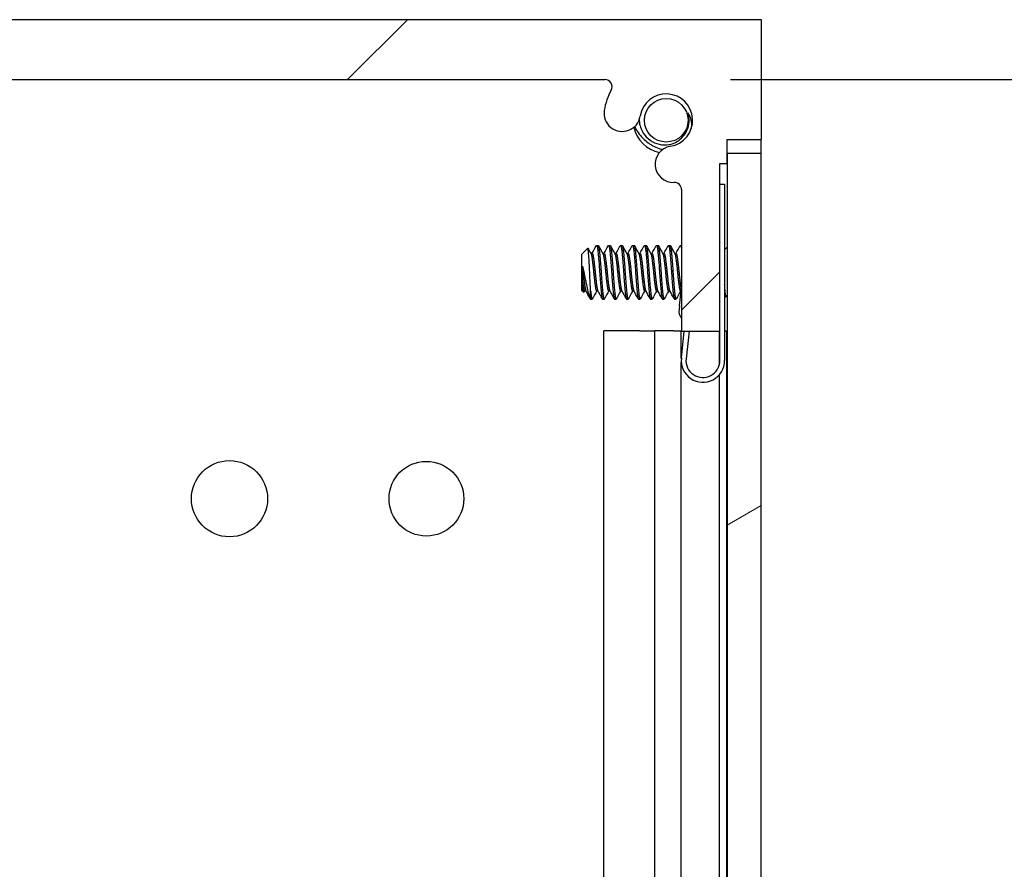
# Model space of a CAD drawing. Header units: millimetres. Extents: x 64 to 1798, y 64 to 1375.
# Tile 49 of 66: x 991 to 1043, y 967 to 1012. Entities that reach past the tile are written whole.
import ezdxf

# ---------------------------------------------------------------- set-up
doc = ezdxf.new("R2010")
doc.units = ezdxf.units.MM
doc.header["$LTSCALE"] = 6.666667
for name, color, linetype, lineweight in [('Dimension (ANSI)', 7, 'Continuous', 25), ('Hatch (ANSI)', 7, 'Continuous', 18), ('Visible (ANSI)', 7, 'Continuous', 25)]:
    doc.layers.add(name, color=color, linetype=linetype, lineweight=lineweight)
doc.styles.add('Note Text (ANSI)', font='tahoma.ttf')
doc.dimstyles.new('Default - mm (ANSI)', dxfattribs={"dimscale": 6.666667, "dimtxt": 1.75, "dimasz": 1.5, "dimexe": 2, "dimexo": 1, "dimgap": 0.8, "dimtad": 0, "dimtih": 1, "dimtoh": 1, "dimrnd": 1e-08, "dimzin": 0, "dimdsep": 46, "dimtxsty": 'Note Text (ANSI)', "dimblk": 'Filled-2', "dimcen": 0.09, "dimdle": 10, "dimclrd": 256, "dimclre": 256, "dimclrt": 256, "dimadec": 1, "dimazin": 0, "dimtfac": 1.741714, "dimtofl": 0, "dimtmove": 0, "dimatfit": 3, "dimldrblk": 'Filled-1', "dimfxl": 1, "dimtolj": 1, "dimtzin": 0, "dimlwd": -1, "dimlwe": -1, "dimarcsym": 0})

# ---------------------------------------------------------------- blocks, each defined once
blk = doc.blocks.new('Filled-2')
at = {"color": 0}
for p, q in [((0, 0), (-1, 0.1667)), ((-1, 0.1667), (-1, -0.1667)), ((-1, 0), (0, 0)), ((-1, -0.1667), (0, 0))]:
    blk.add_line(p, q, dxfattribs=at)
at = {"color": 0, "flags": 128}
blk.add_lwpolyline([(-1, -0.1667), (0, 0), (-1, 0.1667), (-1, -0.1667)], dxfattribs=at)
at = {"color": 0}
blk.add_solid([(-1, -0.1667), (0, 0), (-1, 0.1667), (-1, -0.1667)], dxfattribs=at)
blk = doc.blocks.new('*D11')
at = {"layer": 'Defpoints', "color": 0, "transparency": 16777216}
for p in [(1022.301, 1008.663), (1117.447, 1008.663), (1022.301, 456.233)]:
    blk.add_point(p, dxfattribs=at)
at = {"layer": 'Dimension (ANSI)', "transparency": 16777216}
for p, q in [((1028.968, 1008.663), (1130.781, 1008.663)), ((1117.447, 998.663), (1117.447, 756.822)), ((1117.447, 466.233), (1117.447, 708.073)), ((1028.968, 456.233), (1130.781, 456.233))]:
    blk.add_line(p, q, dxfattribs=at)
at = {"layer": 'Dimension (ANSI)', "transparency": 16777216, "xscale": 10, "yscale": 10, "zscale": 10}
for p, rotation in [((1117.447, 1008.663), 90), ((1117.447, 456.233), 270)]:
    blk.add_blockref('Filled-2', p, dxfattribs=dict(at, rotation=rotation))
at = {"layer": 'Dimension (ANSI)', "transparency": 16777216, "char_height": 11.66667, "attachment_point": 5, "style": 'Note Text (ANSI)'}
for s, insert in [('\\A1; 552.43 mm', (1117.447, 743.857)), ('\\A1;[21.749 in]', (1117.447, 719.483))]:
    blk.add_mtext(s, dxfattribs=dict(at, insert=insert))
blk = doc.blocks.new('Filled-1')
at = {"color": 0}
for p, q in [((0, 0), (-1, 0.3333)), ((-1, 0.3333), (-1, -0.3333)), ((-1, 0), (0, 0)), ((-1, -0.3333), (0, 0))]:
    blk.add_line(p, q, dxfattribs=at)
at = {"color": 0, "flags": 128}
blk.add_lwpolyline([(-1, -0.3333), (0, 0), (-1, 0.3333), (-1, -0.3333)], dxfattribs=at)
at = {"color": 0}
blk.add_solid([(-1, -0.3333), (0, 0), (-1, 0.3333), (-1, -0.3333)], dxfattribs=at)

msp = doc.modelspace()

# ---------------------------------------------------------------- hatches: boundary and pattern name
at = {"layer": 'Hatch (ANSI)'}
h = msp.add_hatch(dxfattribs=at)
h.set_pattern_fill('ANSI31', color=256, scale=169.333333, style=0)
h.set_pattern_definition([(45, (0, 0), (-14.9671, 14.9671), [])])
edge = h.paths.add_edge_path()
edge.add_line((1030.6105, 1005.4876), (1030.6105, 1011.8376))
edge.add_line((1030.6105, 1011.8376), (942.4725, 1011.8376))
edge.add_line((942.4725, 1011.8376), (942.4725, 1005.4876))
edge.add_line((942.4725, 1005.4876), (944.3015, 1005.4876))
edge.add_line((944.3015, 1005.4876), (944.3015, 1004.2176))
edge.add_line((944.3015, 1004.2176), (944.6825, 1004.2176))
edge.add_line((944.6825, 1004.2176), (944.6825, 995.3276))
edge.add_line((944.6825, 995.3276), (946.7145, 995.3276))
edge.add_line((946.7145, 995.3276), (946.7145, 1002.8263))
edge.add_ellipse((947.0955, 1002.8263), major_axis=(-0.381, 0), ratio=1, start_angle=267.54327, end_angle=360, ccw=False)
edge.add_ellipse((947.1532, 1004.1713), major_axis=(-0.0414, -0.9643), ratio=1, start_angle=0, end_angle=173.33968)
edge.add_ellipse((947.5275, 1006.5036), major_axis=(-0.2214, -1.3794), ratio=1, start_angle=108.23411, end_angle=360, ccw=False)
edge.add_ellipse((949.8599, 1006.8779), major_axis=(-0.953, -0.1529), ratio=1, start_angle=0, end_angle=180)
edge.add_ellipse((947.5275, 1006.5036), major_axis=(3.2854, 0.5272), ratio=1, start_angle=0, end_angle=19.53257)
edge.add_ellipse((950.7819, 1008.2816), major_axis=(-0.3344, -0.1827), ratio=1, start_angle=241.35038, end_angle=360, ccw=False)
edge.add_line((950.7819, 1008.6626), (1022.3011, 1008.6626))
edge.add_ellipse((1022.3011, 1008.2816), major_axis=(0, 0.381), ratio=1, start_angle=241.35038, end_angle=360, ccw=False)
edge.add_ellipse((1025.5555, 1006.5036), major_axis=(-2.92, 1.5953), ratio=1, start_angle=0, end_angle=19.53257)
edge.add_ellipse((1023.2231, 1006.8779), major_axis=(-0.953, 0.1529), ratio=1, start_angle=0, end_angle=180)
edge.add_ellipse((1025.5555, 1006.5036), major_axis=(-1.3794, 0.2214), ratio=1, start_angle=108.23411, end_angle=360, ccw=False)
edge.add_ellipse((1025.9298, 1004.1713), major_axis=(-0.1529, 0.953), ratio=1, start_angle=0, end_angle=173.33968)
edge.add_ellipse((1025.9875, 1002.8263), major_axis=(-0.0163, 0.3806), ratio=1, start_angle=267.54327, end_angle=360, ccw=False)
edge.add_line((1026.3685, 1002.8263), (1026.3685, 995.3276))
edge.add_line((1026.3685, 995.3276), (1028.4005, 995.3276))
edge.add_line((1028.4005, 995.3276), (1028.4005, 1004.2176))
edge.add_line((1028.4005, 1004.2176), (1028.7815, 1004.2176))
edge.add_line((1028.7815, 1004.2176), (1028.7815, 1005.4876))
edge.add_line((1028.7815, 1005.4876), (1030.6105, 1005.4876))
h = msp.add_hatch(dxfattribs=at)
h.set_pattern_fill('ANSI31', color=256, scale=169.333333, angle=-15, style=0)
h.set_pattern_definition([(30, (0, 0), (-10.58333, 18.33087), [])])
h.paths.add_polyline_path([(1030.5974, 1004.7483), (1028.794, 1004.7483), (1028.794, 460.1469), (1030.5974, 460.1469)])

# ---------------------------------------------------------------- linework, layer by layer
at = {"layer": 'Visible (ANSI)'}
for p, q in [((1030.6105, 1011.8376), (942.4725, 1011.8376)), ((1030.6105, 1005.4876), (1030.6105, 1011.8376)), ((950.7819, 1008.6626), (1022.3011, 1008.6626)), ((1028.7815, 1004.2176), (1028.7815, 1005.4876)), ((1028.7815, 1005.4876), (1030.6105, 1005.4876)), ((1030.5974, 1004.7483), (1030.5974, 1005.4876)), ((1030.5974, 1004.7483), (1028.794, 1004.7483)), ((1028.794, 1004.7483), (1028.794, 460.1469)), ((1030.5974, 460.1469), (1030.5974, 1004.7483)), ((1028.4005, 995.3276), (1028.4005, 1004.2176)), ((1028.4005, 1004.2176), (1028.7815, 1004.2176)), ((1026.3571, 1002.9107), (1026.3586, 1002.9127)), ((1026.3594, 1002.909), (1026.3571, 1002.9107)), ((1026.3685, 1002.8263), (1026.3685, 995.3276)), ((1028.4005, 1003.1126), (1028.6505, 1003.1126)), ((1028.6505, 1003.1126), (1028.6505, 993.7626)), ((1021.0724, 999.3953), (1021.3954, 999.7183)), ((1021.8661, 999.8715), (1021.9455, 999.8715)), ((1022.5011, 999.8715), (1022.5805, 999.8715)), ((1023.1361, 999.8715), (1023.2155, 999.8715)), ((1023.7711, 999.8715), (1023.8505, 999.8715)), ((1024.4061, 999.8715), (1024.4855, 999.8715)), ((1025.0411, 999.8715), (1025.1205, 999.8715)), ((1025.6761, 999.8715), (1025.7555, 999.8715)), ((1026.3111, 999.8715), (1026.3685, 999.8715)), ((1028.6505, 999.6264), (1028.794, 999.7699)), ((1021.0724, 999.3953), (1021.0724, 997.503)), ((1021.5586, 999.4419), (1021.628, 999.4419)), ((1022.1936, 999.4419), (1022.263, 999.4419)), ((1022.8286, 999.4419), (1022.898, 999.4419)), ((1023.4636, 999.4419), (1023.533, 999.4419)), ((1024.0986, 999.4419), (1024.168, 999.4419)), ((1024.7336, 999.4419), (1024.803, 999.4419)), ((1025.3686, 999.4419), (1025.438, 999.4419)), ((1026.0036, 999.4419), (1026.073, 999.4419)), ((1021.1191, 998.7723), (1021.1191, 998.0044)), ((1026.3215, 997.2977), (1026.3478, 997.5423)), ((1021.0724, 997.503), (1021.1912, 997.3842)), ((1021.2311, 997.4563), (1021.3006, 997.4563)), ((1021.5486, 997.0267), (1021.5486, 997.4525)), ((1021.5486, 997.0267), (1021.628, 997.0267)), ((1021.8661, 997.4563), (1021.9356, 997.4563)), ((1022.1836, 997.0267), (1022.263, 997.0267)), ((1022.5011, 997.4563), (1022.5706, 997.4563)), ((1022.8186, 997.0267), (1022.898, 997.0267)), ((1023.1361, 997.4563), (1023.2056, 997.4563)), ((1023.4536, 997.0267), (1023.533, 997.0267)), ((1023.7711, 997.4563), (1023.8406, 997.4563)), ((1024.0886, 997.0267), (1024.168, 997.0267)), ((1024.4061, 997.4563), (1024.4756, 997.4563)), ((1024.7236, 997.0267), (1024.803, 997.0267)), ((1025.0411, 997.4563), (1025.1106, 997.4563)), ((1025.3586, 997.0267), (1025.438, 997.0267)), ((1025.6761, 997.4563), (1025.7456, 997.4563)), ((1025.9936, 997.0267), (1026.073, 997.0267)), ((1026.2538, 996.6683), (1026.3215, 997.2977)), ((1026.3111, 997.4563), (1026.3385, 997.4563)), ((1028.7138, 997.2085), (1028.794, 997.1283)), ((1026.2538, 996.6683), (1026.2172, 996.3273)), ((1024.163, 995.3376), (1022.2448, 995.3376)), ((1022.2448, 911.2404), (1022.2448, 995.3376)), ((1024.163, 995.3376), (1024.9515, 995.3376)), ((1025.9581, 995.3376), (1024.9515, 995.3376)), ((1024.9515, 911.5223), (1024.9515, 995.3376)), ((1025.9581, 995.3376), (1026.3554, 995.3376)), ((1026.3554, 995.3376), (1026.3685, 995.3376)), ((1026.3554, 993.8687), (1026.3554, 995.3376)), ((1026.3571, 993.8855), (1026.5121, 995.3276)), ((1026.3685, 995.3276), (1028.4005, 995.3276)), ((1026.7635, 995.3276), (1026.6056, 993.8588)), ((1028.3874, 993.6096), (1028.3874, 995.3276)), ((1028.4005, 993.7626), (1028.4005, 995.3276)), ((1028.6505, 995.3376), (1028.7684, 995.3376)), ((1028.7684, 995.3376), (1028.794, 995.3376)), ((1028.7684, 911.5428), (1028.7684, 995.3376)), ((1026.3554, 913.4976), (1026.3554, 993.6566)), ((1028.3874, 913.4976), (1028.3874, 993.0306))]:
    msp.add_line(p, q, dxfattribs=at)
for centre, radius in [((1025.5555, 1006.5036), 1.1573), ((1002.4034, 986.4376), 2.0193), ((1012.8428, 986.4376), 1.981)]:
    msp.add_circle(centre, radius, dxfattribs=at)
for centre, radius, start, end in [((1022.3011, 1008.2816), 0.381, 331.35038, 90), ((1025.5555, 1006.5036), 3.3274, 151.35038, 170.88295), ((1025.5555, 1006.5036), 1.397, 279.11705, 170.88295), ((1023.2231, 1006.8779), 0.9652, 170.88295, 350.88295), ((1025.5555, 1006.5036), 1.2156, 333.64437, 18.64437), ((1025.5555, 1006.5036), 1.75, 192.03106, 257.96894), ((1025.9298, 1004.1713), 0.9652, 99.11705, 272.45673), ((1025.9875, 1002.8263), 0.381, 0, 92.45673), ((1026.81, 996.4198), 0.6, 188.86585, 222.61719), ((1027.5005, 993.7626), 1.15, 173.86585, 0), ((1027.5005, 993.7626), 0.9, 173.86585, 0)]:
    msp.add_arc(centre, radius, start, end, dxfattribs=at)
for points in [[(1024.1211, 1006.524), (1024.1214, 1006.5171), (1024.1217, 1006.5103), (1024.1221, 1006.5036)], [(1026.7073, 1006.8922), (1026.7823, 1006.7726), (1026.8343, 1006.6425), (1026.8629, 1006.5036)], [(1026.8629, 1006.5036), (1026.8808, 1006.4163), (1026.9047, 1006.2621), (1026.8824, 1006.0667)], [(1021.4054, 999.7145), (1021.4596, 999.6178), (1021.5138, 999.5212), (1021.5683, 999.4247)], [(1021.6181, 999.4419), (1021.6964, 999.5808), (1021.7744, 999.7199), (1021.8522, 999.8591)], [(1021.9595, 999.8591), (1022.0405, 999.7142), (1022.1217, 999.5693), (1022.2033, 999.4247)], [(1022.2531, 999.4419), (1022.3314, 999.5808), (1022.4094, 999.7199), (1022.4872, 999.8591)], [(1022.5945, 999.8591), (1022.6755, 999.7142), (1022.7567, 999.5693), (1022.8383, 999.4247)], [(1022.8881, 999.4419), (1022.9664, 999.5808), (1023.0444, 999.7199), (1023.1222, 999.8591)], [(1023.2295, 999.8591), (1023.3105, 999.7142), (1023.3917, 999.5693), (1023.4733, 999.4247)], [(1023.5231, 999.4419), (1023.6014, 999.5808), (1023.6794, 999.7199), (1023.7572, 999.8591)], [(1023.8645, 999.8591), (1023.9455, 999.7142), (1024.0267, 999.5693), (1024.1083, 999.4247)], [(1024.1581, 999.4419), (1024.2364, 999.5808), (1024.3144, 999.7199), (1024.3922, 999.8591)], [(1024.4995, 999.8591), (1024.5805, 999.7142), (1024.6617, 999.5693), (1024.7433, 999.4247)], [(1024.7931, 999.4419), (1024.8714, 999.5808), (1024.9494, 999.7199), (1025.0272, 999.8591)], [(1025.1345, 999.8591), (1025.2155, 999.7142), (1025.2967, 999.5693), (1025.3783, 999.4247)], [(1025.4281, 999.4419), (1025.5064, 999.5808), (1025.5844, 999.7199), (1025.6622, 999.8591)], [(1025.7695, 999.8591), (1025.8505, 999.7142), (1025.9317, 999.5693), (1026.0133, 999.4247)], [(1026.0631, 999.4419), (1026.1414, 999.5808), (1026.2194, 999.7199), (1026.2972, 999.8591)], [(1028.7788, 999.7547), (1028.7838, 999.7638), (1028.7889, 999.7728), (1028.794, 999.7819)], [(1021.1191, 998.7723), (1021.1457, 998.6735), (1021.1704, 998.5637), (1021.1925, 998.4491)], [(1021.2411, 997.4563), (1021.2283, 997.4337), (1021.2156, 997.4111), (1021.2029, 997.3885)], [(1021.5166, 997.0714), (1021.4416, 997.2056), (1021.3664, 997.3397), (1021.2909, 997.4736)], [(1021.8761, 997.4563), (1021.7977, 997.3174), (1021.7198, 997.1783), (1021.642, 997.0391)], [(1022.1697, 997.0391), (1022.0886, 997.1841), (1022.0075, 997.3289), (1021.9259, 997.4736)], [(1022.5111, 997.4563), (1022.4327, 997.3174), (1022.3548, 997.1783), (1022.277, 997.0391)], [(1022.8047, 997.0391), (1022.7236, 997.1841), (1022.6425, 997.3289), (1022.5609, 997.4736)], [(1023.1461, 997.4563), (1023.0677, 997.3174), (1022.9898, 997.1783), (1022.912, 997.0391)], [(1023.4397, 997.0391), (1023.3586, 997.1841), (1023.2775, 997.3289), (1023.1959, 997.4736)], [(1023.7811, 997.4563), (1023.7027, 997.3174), (1023.6248, 997.1783), (1023.547, 997.0391)], [(1024.0747, 997.0391), (1023.9936, 997.1841), (1023.9125, 997.3289), (1023.8309, 997.4736)], [(1024.4161, 997.4563), (1024.3377, 997.3174), (1024.2598, 997.1783), (1024.182, 997.0391)], [(1024.7097, 997.0391), (1024.6286, 997.1841), (1024.5475, 997.3289), (1024.4659, 997.4736)], [(1025.0511, 997.4563), (1024.9727, 997.3174), (1024.8948, 997.1783), (1024.817, 997.0391)], [(1025.3447, 997.0391), (1025.2636, 997.1841), (1025.1825, 997.3289), (1025.1009, 997.4736)], [(1025.6861, 997.4563), (1025.6077, 997.3174), (1025.5298, 997.1783), (1025.452, 997.0391)], [(1025.9797, 997.0391), (1025.8986, 997.1841), (1025.8175, 997.3289), (1025.7359, 997.4736)], [(1026.3211, 997.4563), (1026.2427, 997.3174), (1026.1648, 997.1783), (1026.087, 997.0391)], [(1028.7189, 997.2034), (1028.6961, 997.1627), (1028.6733, 997.1219), (1028.6505, 997.0812)]]:
    msp.add_open_spline(points, degree=3, dxfattribs=at)
for points, knots in [([(1024.1221, 1006.5036), (1024.1301, 1006.355), (1024.1589, 1006.2363), (1024.2269, 1006.0296), (1024.2775, 1005.9231), (1024.4302, 1005.6846), (1024.5502, 1005.5516), (1024.8457, 1005.3408), (1025.009, 1005.2677), (1025.3418, 1005.1923), (1025.5193, 1005.183), (1025.8574, 1005.2423), (1026.0076, 1005.2991), (1026.2811, 1005.4661), (1026.3789, 1005.5616), (1026.5277, 1005.7346), (1026.5956, 1005.845), (1026.6448, 1005.964)], [-0.25808674, -0.25808674, -0.25808674, -0.25808674, -0.23478538, -0.23478538, -0.20745079, -0.20745079, -0.16890819, -0.16890819, -0.13215384, -0.13215384, -0.09808162, -0.09808162, -0.06858842, -0.06858842, -0.0387126, -0.0387126, 0, 0, 0, 0]), ([(1023.8796, 1006.1704), (1023.9884, 1005.9453), (1024.134, 1005.7385), (1024.4025, 1005.4667), (1024.5006, 1005.383), (1024.6494, 1005.2763), (1024.6943, 1005.2464), (1024.7508, 1005.2117), (1024.7613, 1005.2054), (1024.7765, 1005.1964), (1024.7811, 1005.1937), (1024.7891, 1005.189), (1024.7926, 1005.187), (1024.7991, 1005.1832), (1024.8023, 1005.1814), (1024.8097, 1005.1772), (1024.814, 1005.1748), (1024.8287, 1005.1665), (1024.8392, 1005.1607), (1024.9535, 1005.0988), (1025.0615, 1005.0508), (1025.2382, 1004.988), (1025.3019, 1004.9688), (1025.3634, 1004.9528)], [-0.20828692, -0.20828692, -0.20828692, -0.20828692, -0.16037519, -0.16037519, -0.1357902, -0.1357902, -0.12553662, -0.12553662, -0.1232027, -0.1232027, -0.12218422, -0.12218422, -0.12143653, -0.12143653, -0.12074769, -0.12074769, -0.11981568, -0.11981568, -0.11753587, -0.11753587, -0.09516844, -0.09516844, -0.08204301, -0.08204301, -0.08204301, -0.08204301]), ([(1021.4976, 998.4491), (1021.4908, 998.6074), (1021.4847, 998.7316), (1021.4739, 998.941), (1021.4679, 999.0479), (1021.4533, 999.2837), (1021.4449, 999.4024), (1021.433, 999.5426), (1021.4292, 999.5837), (1021.4174, 999.6831), (1021.4087, 999.7182), (1021.3984, 999.7204), (1021.3969, 999.7198), (1021.3954, 999.7183)], [-0.3275077, -0.3275077, -0.3275077, -0.3275077, -0.298679, -0.298679, -0.26513723, -0.26513723, -0.21824944, -0.21824944, -0.19498337, -0.19498337, -0.1484776, -0.1484776, -0.14089425, -0.14089425, -0.14089425, -0.14089425]), ([(1021.1925, 998.4491), (1021.2025, 998.3969), (1021.2218, 998.2981), (1021.2659, 998.0777), (1021.2843, 997.9867), (1021.3312, 997.7597), (1021.3587, 997.6296), (1021.4189, 997.3603), (1021.444, 997.2597), (1021.4935, 997.11), (1021.5213, 997.054), (1021.5486, 997.0267)], [-0.16946906, -0.16946906, -0.16946906, -0.16946906, -0.14210049, -0.14210049, -0.12254616, -0.12254616, -0.09176944, -0.09176944, -0.05039984, -0.05039984, 0, 0, 0, 0]), ([(1021.5486, 997.4525), (1021.5402, 997.5886), (1021.5314, 997.7455), (1021.5227, 997.9161), (1021.5183, 998.0015), (1021.514, 998.0887), (1021.5098, 998.1779), (1021.5056, 998.2671), (1021.5014, 998.359), (1021.4976, 998.4491)], [0, 0, 0, 0, 0.0005404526, 0.0005404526, 0.0005404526, 0.0008106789, 0.0008106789, 0.0008106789, 0.0010809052, 0.0010809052, 0.0010809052, 0.0010809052]), ([(1021.2029, 997.3885), (1021.1972, 997.3784), (1021.1913, 997.3801), (1021.1765, 997.4144), (1021.1676, 997.4627), (1021.1514, 997.6062), (1021.1448, 997.6839), (1021.1327, 997.8259), (1021.1259, 997.912), (1021.1191, 998.0044)], [-0.09938098, -0.09938098, -0.09938098, -0.09938098, -0.08213524, -0.08213524, -0.055703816, -0.055703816, -0.030124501, -0.030124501, 0, 0, 0, 0]), ([(1028.7138, 997.2085), (1028.7059, 997.2164), (1028.6979, 997.2496), (1028.6838, 997.3552), (1028.6766, 997.433), (1028.6616, 997.6295), (1028.6561, 997.7067), (1028.6505, 997.7902)], [-0.52990335, -0.52990335, -0.52990335, -0.52990335, -0.4386463, -0.4386463, -0.36077455, -0.36077455, -0.31864389, -0.31864389, -0.31864389, -0.31864389])]:
    msp.add_open_spline(points, degree=3, knots=knots, dxfattribs=at)
for points, weights, knots in [([(1021.8522, 999.8591), (1021.8879, 999.9229), (1021.9191, 999.6809), (1021.972, 999.2703), (1022.0249, 998.4491)], [0.937106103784, 0.916453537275, 1, 0.866025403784, 1], [0.076837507, 0.076837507, 0.076837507, 0.083333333, 0.083333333, 0.09375, 0.09375, 0.09375]), ([(1021.9455, 999.8715), (1021.9739, 999.8715), (1021.9984, 999.6809), (1022.0514, 999.2703), (1022.1043, 998.4491)], [0.933012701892, 0.933012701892, 1, 0.866025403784, 1], [0.140625, 0.140625, 0.140625, 0.145833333, 0.145833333, 0.15625, 0.15625, 0.15625]), ([(1022.4872, 999.8591), (1022.5229, 999.9229), (1022.5541, 999.6809), (1022.607, 999.2703), (1022.6599, 998.4491)], [0.937106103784, 0.916453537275, 1, 0.866025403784, 1], [0.139337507, 0.139337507, 0.139337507, 0.145833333, 0.145833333, 0.15625, 0.15625, 0.15625]), ([(1022.5805, 999.8715), (1022.6089, 999.8715), (1022.6334, 999.6809), (1022.6864, 999.2703), (1022.7393, 998.4491)], [0.933012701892, 0.933012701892, 1, 0.866025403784, 1], [0.203125, 0.203125, 0.203125, 0.208333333, 0.208333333, 0.21875, 0.21875, 0.21875]), ([(1023.1222, 999.8591), (1023.1579, 999.9229), (1023.1891, 999.6809), (1023.242, 999.2703), (1023.2949, 998.4491)], [0.937106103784, 0.916453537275, 1, 0.866025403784, 1], [0.201837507, 0.201837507, 0.201837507, 0.208333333, 0.208333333, 0.21875, 0.21875, 0.21875]), ([(1023.2155, 999.8715), (1023.2439, 999.8715), (1023.2684, 999.6809), (1023.3214, 999.2703), (1023.3743, 998.4491)], [0.933012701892, 0.933012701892, 1, 0.866025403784, 1], [0.265625, 0.265625, 0.265625, 0.270833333, 0.270833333, 0.28125, 0.28125, 0.28125]), ([(1023.7572, 999.8591), (1023.7929, 999.9229), (1023.8241, 999.6809), (1023.877, 999.2703), (1023.9299, 998.4491)], [0.937106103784, 0.916453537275, 1, 0.866025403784, 1], [0.264337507, 0.264337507, 0.264337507, 0.270833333, 0.270833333, 0.28125, 0.28125, 0.28125]), ([(1023.8505, 999.8715), (1023.8789, 999.8715), (1023.9034, 999.6809), (1023.9564, 999.2703), (1024.0093, 998.4491)], [0.933012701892, 0.933012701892, 1, 0.866025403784, 1], [0.328125, 0.328125, 0.328125, 0.333333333, 0.333333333, 0.34375, 0.34375, 0.34375]), ([(1024.3922, 999.8591), (1024.4279, 999.9229), (1024.4591, 999.6809), (1024.512, 999.2703), (1024.5649, 998.4491)], [0.937106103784, 0.916453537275, 1, 0.866025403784, 1], [0.326837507, 0.326837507, 0.326837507, 0.333333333, 0.333333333, 0.34375, 0.34375, 0.34375]), ([(1024.4855, 999.8715), (1024.5139, 999.8715), (1024.5384, 999.6809), (1024.5914, 999.2703), (1024.6443, 998.4491)], [0.933012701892, 0.933012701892, 1, 0.866025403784, 1], [0.390625, 0.390625, 0.390625, 0.395833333, 0.395833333, 0.40625, 0.40625, 0.40625]), ([(1025.0272, 999.8591), (1025.0629, 999.9229), (1025.0941, 999.6809), (1025.147, 999.2703), (1025.1999, 998.4491)], [0.937106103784, 0.916453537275, 1, 0.866025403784, 1], [0.389337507, 0.389337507, 0.389337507, 0.395833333, 0.395833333, 0.40625, 0.40625, 0.40625]), ([(1025.1205, 999.8715), (1025.1489, 999.8715), (1025.1734, 999.6809), (1025.2264, 999.2703), (1025.2793, 998.4491)], [0.933012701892, 0.933012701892, 1, 0.866025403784, 1], [0.453125, 0.453125, 0.453125, 0.458333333, 0.458333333, 0.46875, 0.46875, 0.46875]), ([(1025.6622, 999.8591), (1025.6979, 999.9229), (1025.7291, 999.6809), (1025.782, 999.2703), (1025.8349, 998.4491)], [0.937106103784, 0.916453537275, 1, 0.866025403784, 1], [0.451837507, 0.451837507, 0.451837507, 0.458333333, 0.458333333, 0.46875, 0.46875, 0.46875]), ([(1025.7555, 999.8715), (1025.7839, 999.8715), (1025.8084, 999.6809), (1025.8614, 999.2703), (1025.9143, 998.4491)], [0.933012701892, 0.933012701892, 1, 0.866025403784, 1], [0.515625, 0.515625, 0.515625, 0.520833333, 0.520833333, 0.53125, 0.53125, 0.53125]), ([(1026.2972, 999.8591), (1026.3329, 999.9229), (1026.3641, 999.6809), (1026.3662, 999.664), (1026.3685, 999.6456)], [0.937106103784, 0.916453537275, 1, 0.993644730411, 0.987892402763], [0.5143375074, 0.5143375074, 0.5143375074, 0.5208333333, 0.5208333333, 0.5213274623, 0.5213274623, 0.5213274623]), ([(1021.5683, 999.4247), (1021.586, 999.3933), (1021.6016, 999.3089), (1021.6545, 999.0223), (1021.7074, 998.4491), (1021.7603, 997.8759), (1021.8132, 997.5893), (1021.8378, 997.4563), (1021.8661, 997.4563)], [0.941196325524, 0.956426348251, 1, 0.866025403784, 1, 0.866025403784, 1, 0.933012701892, 0.933012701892], [0.079945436, 0.079945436, 0.079945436, 0.083333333, 0.083333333, 0.09375, 0.09375, 0.104166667, 0.104166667, 0.109375, 0.109375, 0.109375]), ([(1021.628, 999.4419), (1021.6564, 999.4419), (1021.6809, 999.3089), (1021.7339, 999.0223), (1021.7868, 998.4491), (1021.8397, 997.8759), (1021.8926, 997.5893), (1021.9082, 997.5049), (1021.9259, 997.4736)], [0.933012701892, 0.933012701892, 1, 0.866025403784, 1, 0.866025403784, 1, 0.956426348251, 0.941196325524], [0.078125, 0.078125, 0.078125, 0.083333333, 0.083333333, 0.09375, 0.09375, 0.104166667, 0.104166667, 0.107554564, 0.107554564, 0.107554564]), ([(1022.2033, 999.4247), (1022.221, 999.3933), (1022.2366, 999.3089), (1022.2895, 999.0223), (1022.3424, 998.4491), (1022.3953, 997.8759), (1022.4482, 997.5893), (1022.4728, 997.4563), (1022.5011, 997.4563)], [0.941196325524, 0.956426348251, 1, 0.866025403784, 1, 0.866025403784, 1, 0.933012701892, 0.933012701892], [0.142445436, 0.142445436, 0.142445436, 0.145833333, 0.145833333, 0.15625, 0.15625, 0.166666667, 0.166666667, 0.171875, 0.171875, 0.171875]), ([(1022.263, 999.4419), (1022.2914, 999.4419), (1022.3159, 999.3089), (1022.3689, 999.0223), (1022.4218, 998.4491), (1022.4747, 997.8759), (1022.5276, 997.5893), (1022.5432, 997.5049), (1022.5609, 997.4736)], [0.933012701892, 0.933012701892, 1, 0.866025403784, 1, 0.866025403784, 1, 0.956426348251, 0.941196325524], [0.140625, 0.140625, 0.140625, 0.145833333, 0.145833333, 0.15625, 0.15625, 0.166666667, 0.166666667, 0.170054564, 0.170054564, 0.170054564]), ([(1022.8383, 999.4247), (1022.856, 999.3933), (1022.8716, 999.3089), (1022.9245, 999.0223), (1022.9774, 998.4491), (1023.0303, 997.8759), (1023.0832, 997.5893), (1023.1078, 997.4563), (1023.1361, 997.4563)], [0.941196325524, 0.956426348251, 1, 0.866025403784, 1, 0.866025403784, 1, 0.933012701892, 0.933012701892], [0.204945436, 0.204945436, 0.204945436, 0.208333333, 0.208333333, 0.21875, 0.21875, 0.229166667, 0.229166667, 0.234375, 0.234375, 0.234375]), ([(1022.898, 999.4419), (1022.9264, 999.4419), (1022.9509, 999.3089), (1023.0039, 999.0223), (1023.0568, 998.4491), (1023.1097, 997.8759), (1023.1626, 997.5893), (1023.1782, 997.5049), (1023.1959, 997.4736)], [0.933012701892, 0.933012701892, 1, 0.866025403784, 1, 0.866025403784, 1, 0.956426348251, 0.941196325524], [0.203125, 0.203125, 0.203125, 0.208333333, 0.208333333, 0.21875, 0.21875, 0.229166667, 0.229166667, 0.232554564, 0.232554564, 0.232554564]), ([(1023.4733, 999.4247), (1023.491, 999.3933), (1023.5066, 999.3089), (1023.5595, 999.0223), (1023.6124, 998.4491), (1023.6653, 997.8759), (1023.7182, 997.5893), (1023.7428, 997.4563), (1023.7711, 997.4563)], [0.941196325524, 0.956426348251, 1, 0.866025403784, 1, 0.866025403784, 1, 0.933012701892, 0.933012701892], [0.267445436, 0.267445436, 0.267445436, 0.270833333, 0.270833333, 0.28125, 0.28125, 0.291666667, 0.291666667, 0.296875, 0.296875, 0.296875]), ([(1023.533, 999.4419), (1023.5614, 999.4419), (1023.5859, 999.3089), (1023.6389, 999.0223), (1023.6918, 998.4491), (1023.7447, 997.8759), (1023.7976, 997.5893), (1023.8132, 997.5049), (1023.8309, 997.4736)], [0.933012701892, 0.933012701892, 1, 0.866025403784, 1, 0.866025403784, 1, 0.956426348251, 0.941196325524], [0.265625, 0.265625, 0.265625, 0.270833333, 0.270833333, 0.28125, 0.28125, 0.291666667, 0.291666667, 0.295054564, 0.295054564, 0.295054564]), ([(1024.1083, 999.4247), (1024.126, 999.3933), (1024.1416, 999.3089), (1024.1945, 999.0223), (1024.2474, 998.4491), (1024.3003, 997.8759), (1024.3532, 997.5893), (1024.3778, 997.4563), (1024.4061, 997.4563)], [0.941196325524, 0.956426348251, 1, 0.866025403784, 1, 0.866025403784, 1, 0.933012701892, 0.933012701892], [0.329945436, 0.329945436, 0.329945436, 0.333333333, 0.333333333, 0.34375, 0.34375, 0.354166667, 0.354166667, 0.359375, 0.359375, 0.359375]), ([(1024.168, 999.4419), (1024.1964, 999.4419), (1024.2209, 999.3089), (1024.2739, 999.0223), (1024.3268, 998.4491), (1024.3797, 997.8759), (1024.4326, 997.5893), (1024.4482, 997.5049), (1024.4659, 997.4736)], [0.933012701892, 0.933012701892, 1, 0.866025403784, 1, 0.866025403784, 1, 0.956426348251, 0.941196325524], [0.328125, 0.328125, 0.328125, 0.333333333, 0.333333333, 0.34375, 0.34375, 0.354166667, 0.354166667, 0.357554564, 0.357554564, 0.357554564]), ([(1024.7433, 999.4247), (1024.761, 999.3933), (1024.7766, 999.3089), (1024.8295, 999.0223), (1024.8824, 998.4491), (1024.9353, 997.8759), (1024.9882, 997.5893), (1025.0128, 997.4563), (1025.0411, 997.4563)], [0.941196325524, 0.956426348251, 1, 0.866025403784, 1, 0.866025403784, 1, 0.933012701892, 0.933012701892], [0.392445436, 0.392445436, 0.392445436, 0.395833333, 0.395833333, 0.40625, 0.40625, 0.416666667, 0.416666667, 0.421875, 0.421875, 0.421875]), ([(1024.803, 999.4419), (1024.8314, 999.4419), (1024.8559, 999.3089), (1024.9089, 999.0223), (1024.9618, 998.4491), (1025.0147, 997.8759), (1025.0676, 997.5893), (1025.0832, 997.5049), (1025.1009, 997.4736)], [0.933012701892, 0.933012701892, 1, 0.866025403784, 1, 0.866025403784, 1, 0.956426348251, 0.941196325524], [0.390625, 0.390625, 0.390625, 0.395833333, 0.395833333, 0.40625, 0.40625, 0.416666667, 0.416666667, 0.420054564, 0.420054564, 0.420054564]), ([(1025.3783, 999.4247), (1025.396, 999.3933), (1025.4116, 999.3089), (1025.4645, 999.0223), (1025.5174, 998.4491), (1025.5703, 997.8759), (1025.6232, 997.5893), (1025.6478, 997.4563), (1025.6761, 997.4563)], [0.941196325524, 0.956426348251, 1, 0.866025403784, 1, 0.866025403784, 1, 0.933012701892, 0.933012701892], [0.454945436, 0.454945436, 0.454945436, 0.458333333, 0.458333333, 0.46875, 0.46875, 0.479166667, 0.479166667, 0.484375, 0.484375, 0.484375]), ([(1025.438, 999.4419), (1025.4664, 999.4419), (1025.4909, 999.3089), (1025.5439, 999.0223), (1025.5968, 998.4491), (1025.6497, 997.8759), (1025.7026, 997.5893), (1025.7182, 997.5049), (1025.7359, 997.4736)], [0.933012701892, 0.933012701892, 1, 0.866025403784, 1, 0.866025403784, 1, 0.956426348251, 0.941196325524], [0.453125, 0.453125, 0.453125, 0.458333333, 0.458333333, 0.46875, 0.46875, 0.479166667, 0.479166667, 0.482554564, 0.482554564, 0.482554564]), ([(1026.0133, 999.4247), (1026.031, 999.3933), (1026.0466, 999.3089), (1026.0995, 999.0223), (1026.1524, 998.4491), (1026.2053, 997.8759), (1026.2582, 997.5893), (1026.2828, 997.4563), (1026.3111, 997.4563)], [0.941196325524, 0.956426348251, 1, 0.866025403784, 1, 0.866025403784, 1, 0.933012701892, 0.933012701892], [0.517445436, 0.517445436, 0.517445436, 0.520833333, 0.520833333, 0.53125, 0.53125, 0.541666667, 0.541666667, 0.546875, 0.546875, 0.546875]), ([(1026.073, 999.4419), (1026.1014, 999.4419), (1026.1259, 999.3089), (1026.1789, 999.0223), (1026.2318, 998.4491), (1026.2847, 997.8759), (1026.3376, 997.5893), (1026.3425, 997.5628), (1026.3477, 997.5413)], [0.933012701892, 0.933012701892, 1, 0.866025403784, 1, 0.866025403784, 1, 0.985882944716, 0.974740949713], [0.515625, 0.515625, 0.515625, 0.520833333, 0.520833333, 0.53125, 0.53125, 0.541666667, 0.541666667, 0.542764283, 0.542764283, 0.542764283]), ([(1021.1191, 998.7723), (1021.1364, 998.6152), (1021.1518, 998.4491), (1021.2047, 997.8759), (1021.2576, 997.5893), (1021.2732, 997.5049), (1021.2909, 997.4736)], [0.941670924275, 0.957095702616, 1, 0.866025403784, 1, 0.956426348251, 0.941196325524], [0.027914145, 0.027914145, 0.027914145, 0.03125, 0.03125, 0.041666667, 0.041666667, 0.045054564, 0.045054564, 0.045054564]), ([(1022.0249, 998.4491), (1022.0778, 997.6279), (1022.1307, 997.2173), (1022.1553, 997.0267), (1022.1836, 997.0267)], [1, 0.866025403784, 1, 0.933012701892, 0.933012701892], [0.09375, 0.09375, 0.09375, 0.104166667, 0.104166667, 0.109375, 0.109375, 0.109375]), ([(1022.1043, 998.4491), (1022.1572, 997.6279), (1022.2101, 997.2173), (1022.2413, 996.9753), (1022.277, 997.0391)], [1, 0.866025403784, 1, 0.916453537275, 0.937106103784], [0.15625, 0.15625, 0.15625, 0.166666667, 0.166666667, 0.173162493, 0.173162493, 0.173162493]), ([(1022.6599, 998.4491), (1022.7128, 997.6279), (1022.7657, 997.2173), (1022.7903, 997.0267), (1022.8186, 997.0267)], [1, 0.866025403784, 1, 0.933012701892, 0.933012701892], [0.15625, 0.15625, 0.15625, 0.166666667, 0.166666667, 0.171875, 0.171875, 0.171875]), ([(1022.7393, 998.4491), (1022.7922, 997.6279), (1022.8451, 997.2173), (1022.8763, 996.9753), (1022.912, 997.0391)], [1, 0.866025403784, 1, 0.916453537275, 0.937106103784], [0.21875, 0.21875, 0.21875, 0.229166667, 0.229166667, 0.235662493, 0.235662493, 0.235662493]), ([(1023.2949, 998.4491), (1023.3478, 997.6279), (1023.4007, 997.2173), (1023.4253, 997.0267), (1023.4536, 997.0267)], [1, 0.866025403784, 1, 0.933012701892, 0.933012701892], [0.21875, 0.21875, 0.21875, 0.229166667, 0.229166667, 0.234375, 0.234375, 0.234375]), ([(1023.3743, 998.4491), (1023.4272, 997.6279), (1023.4801, 997.2173), (1023.5113, 996.9753), (1023.547, 997.0391)], [1, 0.866025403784, 1, 0.916453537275, 0.937106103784], [0.28125, 0.28125, 0.28125, 0.291666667, 0.291666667, 0.298162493, 0.298162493, 0.298162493]), ([(1023.9299, 998.4491), (1023.9828, 997.6279), (1024.0357, 997.2173), (1024.0603, 997.0267), (1024.0886, 997.0267)], [1, 0.866025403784, 1, 0.933012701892, 0.933012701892], [0.28125, 0.28125, 0.28125, 0.291666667, 0.291666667, 0.296875, 0.296875, 0.296875]), ([(1024.0093, 998.4491), (1024.0622, 997.6279), (1024.1151, 997.2173), (1024.1463, 996.9753), (1024.182, 997.0391)], [1, 0.866025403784, 1, 0.916453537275, 0.937106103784], [0.34375, 0.34375, 0.34375, 0.354166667, 0.354166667, 0.360662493, 0.360662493, 0.360662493]), ([(1024.5649, 998.4491), (1024.6178, 997.6279), (1024.6707, 997.2173), (1024.6953, 997.0267), (1024.7236, 997.0267)], [1, 0.866025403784, 1, 0.933012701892, 0.933012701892], [0.34375, 0.34375, 0.34375, 0.354166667, 0.354166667, 0.359375, 0.359375, 0.359375]), ([(1024.6443, 998.4491), (1024.6972, 997.6279), (1024.7501, 997.2173), (1024.7813, 996.9753), (1024.817, 997.0391)], [1, 0.866025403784, 1, 0.916453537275, 0.937106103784], [0.40625, 0.40625, 0.40625, 0.416666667, 0.416666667, 0.423162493, 0.423162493, 0.423162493]), ([(1025.1999, 998.4491), (1025.2528, 997.6279), (1025.3057, 997.2173), (1025.3303, 997.0267), (1025.3586, 997.0267)], [1, 0.866025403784, 1, 0.933012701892, 0.933012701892], [0.40625, 0.40625, 0.40625, 0.416666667, 0.416666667, 0.421875, 0.421875, 0.421875]), ([(1025.2793, 998.4491), (1025.3322, 997.6279), (1025.3851, 997.2173), (1025.4163, 996.9753), (1025.452, 997.0391)], [1, 0.866025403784, 1, 0.916453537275, 0.937106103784], [0.46875, 0.46875, 0.46875, 0.479166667, 0.479166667, 0.485662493, 0.485662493, 0.485662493]), ([(1025.8349, 998.4491), (1025.8878, 997.6279), (1025.9407, 997.2173), (1025.9653, 997.0267), (1025.9936, 997.0267)], [1, 0.866025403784, 1, 0.933012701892, 0.933012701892], [0.46875, 0.46875, 0.46875, 0.479166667, 0.479166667, 0.484375, 0.484375, 0.484375]), ([(1025.9143, 998.4491), (1025.9672, 997.6279), (1026.0201, 997.2173), (1026.0513, 996.9753), (1026.087, 997.0391)], [1, 0.866025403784, 1, 0.916453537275, 0.937106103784], [0.53125, 0.53125, 0.53125, 0.541666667, 0.541666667, 0.548162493, 0.548162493, 0.548162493]), ([(1021.1191, 998.0044), (1021.1507, 997.7382), (1021.1782, 997.5893), (1021.2028, 997.4563), (1021.2311, 997.4563)], [0.933829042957, 0.925617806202, 1, 0.933012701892, 0.933012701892], [0.035883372, 0.035883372, 0.035883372, 0.041666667, 0.041666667, 0.046875, 0.046875, 0.046875]), ([(1021.5486, 997.4525), (1021.5626, 997.3142), (1021.5751, 997.2173), (1021.6063, 996.9753), (1021.642, 997.0391)], [0.948065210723, 0.96476686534, 1, 0.916453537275, 0.937106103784], [0.1014272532, 0.1014272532, 0.1014272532, 0.1041666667, 0.1041666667, 0.1106624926, 0.1106624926, 0.1106624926])]:
    msp.add_rational_spline(points, weights, degree=2, knots=knots, dxfattribs=at)

# ---------------------------------------------------------------- dimensions: what is measured, and where the dimension line sits
at = {"layer": 'Dimension (ANSI)'}
dim = msp.add_linear_dim(base=(1117.4475, 1008.6626), p1=(1022.3011, 456.2326), p2=(1022.3011, 1008.6626), angle=90, text=' <> mm\\X[21.749 in]', dimstyle='Default - mm (ANSI)', override={"dimgap": 0.8, "dimdec": 2, "dimpost": '', "dimtol": 0, "dimlim": 0, "dimtp": 0, "dimtm": 0, "dimtdec": 2, "dimatfit": 1}, dxfattribs=at)
dim.commit()
dim.dimension.update_dxf_attribs({"geometry": '*D11', "text_midpoint": (1117.4475, 732.4476), "dimtype": 160})

doc.saveas('drawing.dxf')
